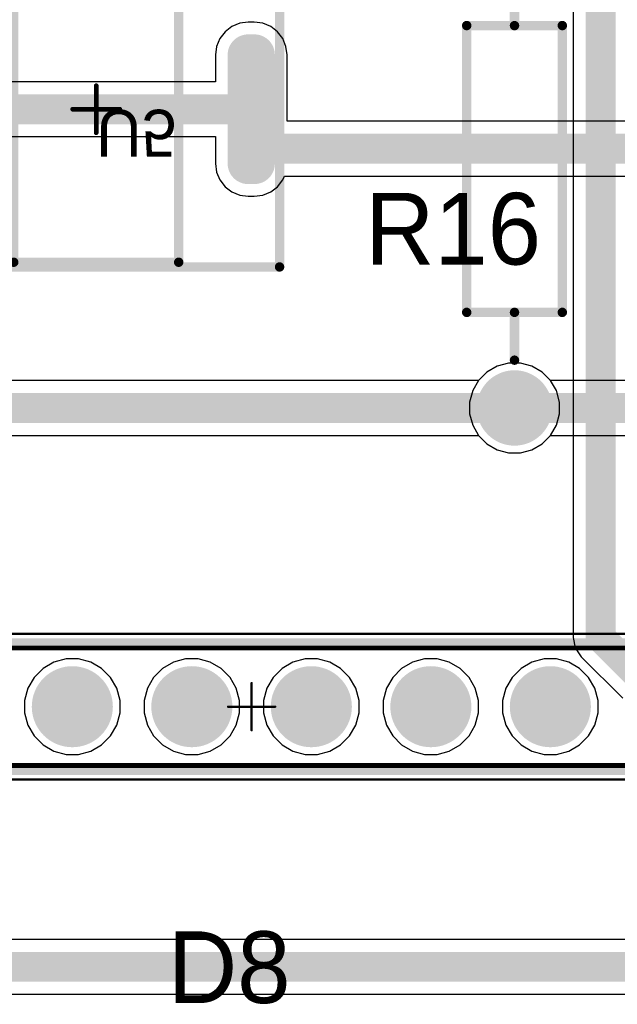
# Model space of a CAD drawing. Header units: millimetres. Extents: x 1.79 to 6.42, y 2.45 to 4.75.
# Tile 29 of 34: x 4.59 to 5.09, y 3.5 to 4.32. Entities that reach past the tile are written whole.
import ezdxf

# ---------------------------------------------------------------- set-up
doc = ezdxf.new("R2010")
doc.units = ezdxf.units.MM
doc.header["$MEASUREMENT"] = 0
for name, color, linetype in [('BottomLayer', 5, 'Continuous'), ('BottomOverlay', 54, 'Continuous'), ('BottomPaste', 16, 'Continuous'), ('BottomSolder', 6, 'Continuous'), ('Mechanical13', 56, 'Continuous'), ('Mechanical15', 56, 'Continuous'), ('Mechanical20', 56, 'Continuous'), ('Mechanical21', 56, 'Continuous'), ('Mechanical23', 56, 'Continuous'), ('Mechanical24', 56, 'Continuous'), ('MultiLayer', 9, 'Continuous'), ('PadHoleLayer', 156, 'Continuous'), ('TopLayer', 1, 'Continuous'), ('TopOverlay', 2, 'Continuous'), ('TopSolder', 216, 'Continuous')]:
    doc.layers.add(name, color=color, linetype=linetype)

# ---------------------------------------------------------------- blocks, each defined once
blk = doc.blocks.new('61301611821_1')
at = {"layer": 'BottomLayer', "const_width": 0.02992}
for points in [[(-0.16496, 0, 1), (-0.13504, 0, 1)], [(-0.06496, 0, 1), (-0.03504, 0, 1)], [(0.03504, 0, 1), (0.06496, 0, 1)], [(0.13504, 0, 1), (0.16496, 0, 1)], [(0.23504, 0, 1), (0.26496, 0, 1)]]:
    blk.add_lwpolyline(points, format="xyb", close=True, dxfattribs=at)
at = {"layer": 'BottomSolder', "const_width": 0.03392}
for points in [[(-0.16696, 0, 1), (-0.13304, 0, 1)], [(-0.06696, 0, 1), (-0.03304, 0, 1)], [(0.03304, 0, 1), (0.06696, 0, 1)], [(0.13304, 0, 1), (0.16696, 0, 1)], [(0.23304, 0, 1), (0.26696, 0, 1)]]:
    blk.add_lwpolyline(points, format="xyb", close=True, dxfattribs=at)
at = {"layer": 'Mechanical13', "const_width": 0.00394}
for points in [[(-0.80984, 0.04921), (0.80984, 0.04921)], [(-0.80984, -0.04921), (0.80984, -0.04921)]]:
    blk.add_lwpolyline(points, dxfattribs=at)
at = {"layer": 'Mechanical15', "const_width": 0.00197}
for points in [[(-0.82264, 0.06102), (0.82264, 0.06102)], [(0, -0.01969), (0, 0.01969)], [(-0.01969, 0), (0.01969, 0)], [(-0.82264, -0.06102), (0.82264, -0.06102)]]:
    blk.add_lwpolyline(points, dxfattribs=at)
at = {"layer": 'Mechanical15', "const_width": 0.000984}
for points in [[(-0.00049, 0.01969, 1), (0.00049, 0.01969, 1)], [(-0.02018, 0, 1), (-0.01919, 0, 1)], [(0.01919, 0, 1), (0.02018, 0, 1)], [(-0.00049, -0.01969, 1), (0.00049, -0.01969, 1)]]:
    blk.add_lwpolyline(points, format="xyb", close=True, dxfattribs=at)
at = {"layer": 'MultiLayer', "const_width": 0.02992}
for points in [[(-0.16496, 0, 1), (-0.13504, 0, 1)], [(-0.06496, 0, 1), (-0.03504, 0, 1)], [(0.03504, 0, 1), (0.06496, 0, 1)], [(0.13504, 0, 1), (0.16496, 0, 1)], [(0.23504, 0, 1), (0.26496, 0, 1)]]:
    blk.add_lwpolyline(points, format="xyb", close=True, dxfattribs=at)
at = {"layer": 'PadHoleLayer', "const_width": 0.02008}
for points in [[(-0.16004, 0, 1), (-0.13996, 0, 1)], [(-0.06004, 0, 1), (-0.03996, 0, 1)], [(0.03996, 0, 1), (0.06004, 0, 1)], [(0.13996, 0, 1), (0.16004, 0, 1)], [(0.23996, 0, 1), (0.26004, 0, 1)]]:
    blk.add_lwpolyline(points, format="xyb", close=True, dxfattribs=at)
at = {"layer": 'TopLayer', "const_width": 0.02992}
for points in [[(-0.16496, 0, 1), (-0.13504, 0, 1)], [(-0.06496, 0, 1), (-0.03504, 0, 1)], [(0.03504, 0, 1), (0.06496, 0, 1)], [(0.13504, 0, 1), (0.16496, 0, 1)], [(0.23504, 0, 1), (0.26496, 0, 1)]]:
    blk.add_lwpolyline(points, format="xyb", close=True, dxfattribs=at)
at = {"layer": 'TopOverlay', "const_width": 0.00787}
for points in [[(-0.81476, 0.05315), (0.81476, 0.05315)], [(-0.81476, -0.05315), (0.81476, -0.05315)]]:
    blk.add_lwpolyline(points, dxfattribs=at)
at = {"layer": 'TopSolder', "const_width": 0.03392}
for points in [[(-0.16696, 0, 1), (-0.13304, 0, 1)], [(-0.06696, 0, 1), (-0.03304, 0, 1)], [(0.03304, 0, 1), (0.06696, 0, 1)], [(0.13304, 0, 1), (0.16696, 0, 1)], [(0.23304, 0, 1), (0.26696, 0, 1)]]:
    blk.add_lwpolyline(points, format="xyb", close=True, dxfattribs=at)
blk = doc.blocks.new('AXIAL_0_4_6')
at = {"layer": 'BottomLayer', "const_width": 0.02756}
for points in [[(-0.21378, 0, 1), (-0.18622, 0, 1)], [(0.18622, 0, 1), (0.21378, 0, 1)]]:
    blk.add_lwpolyline(points, format="xyb", close=True, dxfattribs=at)
at = {"layer": 'BottomSolder', "const_width": 0.03156}
for points in [[(-0.21578, 0, 1), (-0.18422, 0, 1)], [(0.18422, 0, 1), (0.21578, 0, 1)]]:
    blk.add_lwpolyline(points, format="xyb", close=True, dxfattribs=at)
at = {"layer": 'MultiLayer', "const_width": 0.02756}
for points in [[(-0.21378, 0, 1), (-0.18622, 0, 1)], [(0.18622, 0, 1), (0.21378, 0, 1)]]:
    blk.add_lwpolyline(points, format="xyb", close=True, dxfattribs=at)
at = {"layer": 'PadHoleLayer', "const_width": 0.01673}
for points in [[(-0.20837, 0, 1), (-0.19163, 0, 1)], [(0.19163, 0, 1), (0.20837, 0, 1)]]:
    blk.add_lwpolyline(points, format="xyb", close=True, dxfattribs=at)
at = {"layer": 'TopLayer', "const_width": 0.02756}
for points in [[(-0.21378, 0, 1), (-0.18622, 0, 1)], [(0.18622, 0, 1), (0.21378, 0, 1)]]:
    blk.add_lwpolyline(points, format="xyb", close=True, dxfattribs=at)
at = {"layer": 'TopOverlay', "const_width": 0.00787}
for points in [[(-0.12, 0.04), (-0.12, -0.04)], [(-0.12, 0.04), (0.12, 0.04)], [(0.12, 0.04), (0.12, -0.04)], [(-0.16, 0), (-0.12, 0)], [(0.12, 0), (0.16, 0)], [(-0.12, -0.04), (0.12, -0.04)]]:
    blk.add_lwpolyline(points, dxfattribs=at)
at = {"layer": 'TopOverlay', "const_width": 0.00394}
for points in [[(-0.12197, 0.04, 1), (-0.11803, 0.04, 1)], [(-0.12197, 0.04, 1), (-0.11803, 0.04, 1)], [(0.11803, 0.04, 1), (0.12197, 0.04, 1)], [(0.11803, 0.04, 1), (0.12197, 0.04, 1)], [(-0.16197, 0, 1), (-0.15803, 0, 1)], [(-0.12197, 0, 1), (-0.11803, 0, 1)], [(0.11803, 0, 1), (0.12197, 0, 1)], [(0.15803, 0, 1), (0.16197, 0, 1)], [(-0.12197, -0.04, 1), (-0.11803, -0.04, 1)], [(-0.12197, -0.04, 1), (-0.11803, -0.04, 1)], [(0.11803, -0.04, 1), (0.12197, -0.04, 1)], [(0.11803, -0.04, 1), (0.12197, -0.04, 1)]]:
    blk.add_lwpolyline(points, format="xyb", close=True, dxfattribs=at)
at = {"layer": 'TopSolder', "const_width": 0.03156}
for points in [[(-0.21578, 0, 1), (-0.18422, 0, 1)], [(0.18422, 0, 1), (0.21578, 0, 1)]]:
    blk.add_lwpolyline(points, format="xyb", close=True, dxfattribs=at)
blk = doc.blocks.new('FP_AMS1117_IPC_C_B_11')
at = {"layer": 'BottomLayer'}
for points, const_width in [([(-0.14091, 0.09016, 1), (-0.12374, 0.09016, 1)], 0.01717), ([(-0.14091, 0.09016, 1), (-0.12374, 0.09016, 1)], 0.01717), ([(-0.13571, 0.09016, 1), (-0.11854, 0.09016, 1)], 0.01717), ([(-0.13571, 0.09016, 1), (-0.11854, 0.09016, 1)], 0.01717), ([(0.11855, 0.04544, 1), (0.13575, 0.04544, 1)], 0.0172), ([(0.12369, 0.04544, 1), (0.14089, 0.04544, 1)], 0.0172), ([(-0.14091, 0, 1), (-0.12374, 0, 1)], 0.01717), ([(-0.14091, 0, 1), (-0.12374, 0, 1)], 0.01717), ([(-0.13571, 0, 1), (-0.11854, 0, 1)], 0.01717), ([(-0.13571, 0, 1), (-0.11854, 0, 1)], 0.01717), ([(0.11855, -0.04544, 1), (0.13575, -0.04544, 1)], 0.0172), ([(0.12369, -0.04544, 1), (0.14089, -0.04544, 1)], 0.0172)]:
    blk.add_lwpolyline(points, format="xyb", close=True, dxfattribs=dict(at, const_width=const_width))
for points in [[(-0.13233, 0.07299), (-0.12712, 0.07299), (-0.13233, 0.10733), (-0.12712, 0.10733)], [(-0.14949, 0.09016), (-0.10995, 0.09016), (-0.14949, 0.09016), (-0.10995, 0.09016)], [(0.12715, -0.06264), (0.13229, -0.06264), (0.12715, 0.06264), (0.13229, 0.06264)], [(0.10995, -0.04544), (0.14949, -0.04544), (0.10995, 0.04544), (0.14949, 0.04544)], [(-0.13233, -0.01717), (-0.12712, -0.01717), (-0.13233, 0.01717), (-0.12712, 0.01717)], [(-0.14949, 0), (-0.10995, 0), (-0.14949, 0), (-0.10995, 0)], [(-0.14949, -0.10733), (-0.10995, -0.10733), (-0.14949, -0.07299), (-0.10995, -0.07299)]]:
    blk.add_solid(points, dxfattribs=at)
at = {"layer": 'BottomOverlay', "const_width": 0.00787}
for points in [[(-0.069, -0.12805), (-0.069, 0.12805)], [(-0.069, 0.12805), (0.069, 0.12805)], [(0.069, -0.12805), (0.069, 0.12805)], [(-0.069, -0.12805), (0.069, -0.12805)]]:
    blk.add_lwpolyline(points, dxfattribs=at)
at = {"layer": 'BottomOverlay'}
for points, const_width in [([(-0.07096, 0.12805, 1), (-0.06703, 0.12805, 1)], 0.00394), ([(-0.07096, 0.12805, 1), (-0.06703, 0.12805, 1)], 0.00394), ([(0.06703, 0.12805, 1), (0.07096, 0.12805, 1)], 0.00394), ([(0.06703, 0.12805, 1), (0.07096, 0.12805, 1)], 0.00394), ([(-0.1248, -0.1378, 1), (-0.13465, -0.1378, 1)], 0.00984), ([(-0.07096, -0.12805, 1), (-0.06703, -0.12805, 1)], 0.00394), ([(-0.07096, -0.12805, 1), (-0.06703, -0.12805, 1)], 0.00394), ([(0.06703, -0.12805, 1), (0.07096, -0.12805, 1)], 0.00394), ([(0.06703, -0.12805, 1), (0.07096, -0.12805, 1)], 0.00394), ([(-0.13711, -0.1378, 1), (-0.13219, -0.1378, 1)], 0.00492), ([(-0.12726, -0.1378, 1), (-0.12234, -0.1378, 1)], 0.00492)]:
    blk.add_lwpolyline(points, format="xyb", close=True, dxfattribs=dict(at, const_width=const_width))
at = {"layer": 'BottomPaste'}
for points, const_width in [([(-0.14091, 0.09016, 1), (-0.12374, 0.09016, 1)], 0.01717), ([(-0.14091, 0.09016, 1), (-0.12374, 0.09016, 1)], 0.01717), ([(-0.13571, 0.09016, 1), (-0.11854, 0.09016, 1)], 0.01717), ([(-0.13571, 0.09016, 1), (-0.11854, 0.09016, 1)], 0.01717), ([(0.11855, 0.04544, 1), (0.13575, 0.04544, 1)], 0.0172), ([(0.12369, 0.04544, 1), (0.14089, 0.04544, 1)], 0.0172), ([(-0.14091, 0, 1), (-0.12374, 0, 1)], 0.01717), ([(-0.14091, 0, 1), (-0.12374, 0, 1)], 0.01717), ([(-0.13571, 0, 1), (-0.11854, 0, 1)], 0.01717), ([(-0.13571, 0, 1), (-0.11854, 0, 1)], 0.01717), ([(0.11855, -0.04544, 1), (0.13575, -0.04544, 1)], 0.0172), ([(0.12369, -0.04544, 1), (0.14089, -0.04544, 1)], 0.0172)]:
    blk.add_lwpolyline(points, format="xyb", close=True, dxfattribs=dict(at, const_width=const_width))
for points in [[(-0.13233, 0.07299), (-0.12712, 0.07299), (-0.13233, 0.10733), (-0.12712, 0.10733)], [(-0.14949, 0.09016), (-0.10995, 0.09016), (-0.14949, 0.09016), (-0.10995, 0.09016)], [(0.12715, -0.06264), (0.13229, -0.06264), (0.12715, 0.06264), (0.13229, 0.06264)], [(0.10995, -0.04544), (0.14949, -0.04544), (0.10995, 0.04544), (0.14949, 0.04544)], [(-0.13233, -0.01717), (-0.12712, -0.01717), (-0.13233, 0.01717), (-0.12712, 0.01717)], [(-0.14949, 0), (-0.10995, 0), (-0.14949, 0), (-0.10995, 0)], [(-0.14949, -0.10733), (-0.10995, -0.10733), (-0.14949, -0.07299), (-0.10995, -0.07299)]]:
    blk.add_solid(points, dxfattribs=at)
at = {"layer": 'BottomSolder'}
for points, const_width in [([(-0.14091, 0.09016, 1), (-0.12374, 0.09016, 1)], 0.01717), ([(-0.14091, 0.09016, 1), (-0.12374, 0.09016, 1)], 0.01717), ([(-0.13571, 0.09016, 1), (-0.11854, 0.09016, 1)], 0.01717), ([(-0.13571, 0.09016, 1), (-0.11854, 0.09016, 1)], 0.01717), ([(0.11855, 0.04544, 1), (0.13575, 0.04544, 1)], 0.0172), ([(0.12369, 0.04544, 1), (0.14089, 0.04544, 1)], 0.0172), ([(-0.14091, 0, 1), (-0.12374, 0, 1)], 0.01717), ([(-0.14091, 0, 1), (-0.12374, 0, 1)], 0.01717), ([(-0.13571, 0, 1), (-0.11854, 0, 1)], 0.01717), ([(-0.13571, 0, 1), (-0.11854, 0, 1)], 0.01717), ([(0.11855, -0.04544, 1), (0.13575, -0.04544, 1)], 0.0172), ([(0.12369, -0.04544, 1), (0.14089, -0.04544, 1)], 0.0172)]:
    blk.add_lwpolyline(points, format="xyb", close=True, dxfattribs=dict(at, const_width=const_width))
for points in [[(-0.13233, 0.07299), (-0.12712, 0.07299), (-0.13233, 0.10733), (-0.12712, 0.10733)], [(-0.14949, 0.09016), (-0.10995, 0.09016), (-0.14949, 0.09016), (-0.10995, 0.09016)], [(0.12715, -0.06264), (0.13229, -0.06264), (0.12715, 0.06264), (0.13229, 0.06264)], [(0.10995, -0.04544), (0.14949, -0.04544), (0.10995, 0.04544), (0.14949, 0.04544)], [(-0.13233, -0.01717), (-0.12712, -0.01717), (-0.13233, 0.01717), (-0.12712, 0.01717)], [(-0.14949, 0), (-0.10995, 0), (-0.14949, 0), (-0.10995, 0)], [(-0.14949, -0.10733), (-0.10995, -0.10733), (-0.14949, -0.07299), (-0.10995, -0.07299)]]:
    blk.add_solid(points, dxfattribs=at)
at = {"layer": 'Mechanical20', "const_width": 0.00787}
for points in [[(-0.15343, -0.13199), (-0.15343, 0.13199)], [(-0.15343, 0.13199), (0.15343, 0.13199)], [(0.15343, -0.13199), (0.15343, 0.13199)], [(-0.15343, -0.13199), (0.15343, -0.13199)]]:
    blk.add_lwpolyline(points, dxfattribs=at)
at = {"layer": 'Mechanical20', "const_width": 0.00394}
for points in [[(-0.1554, 0.13199, 1), (-0.15146, 0.13199, 1)], [(-0.1554, 0.13199, 1), (-0.15146, 0.13199, 1)], [(0.15146, 0.13199, 1), (0.1554, 0.13199, 1)], [(0.15146, 0.13199, 1), (0.1554, 0.13199, 1)], [(-0.1554, -0.13199, 1), (-0.15146, -0.13199, 1)], [(-0.1554, -0.13199, 1), (-0.15146, -0.13199, 1)], [(0.15146, -0.13199, 1), (0.1554, -0.13199, 1)], [(0.15146, -0.13199, 1), (0.1554, -0.13199, 1)]]:
    blk.add_lwpolyline(points, format="xyb", close=True, dxfattribs=at)
at = {"layer": 'Mechanical21', "const_width": 0.00787}
for points in [[(-0.15343, -0.13199), (-0.15343, 0.13199)], [(-0.15343, 0.13199), (0.15343, 0.13199)], [(0.15343, -0.13199), (0.15343, 0.13199)], [(-0.15343, -0.13199), (0.15343, -0.13199)]]:
    blk.add_lwpolyline(points, dxfattribs=at)
at = {"layer": 'Mechanical21', "const_width": 0.00394}
for points in [[(-0.1554, 0.13199, 1), (-0.15146, 0.13199, 1)], [(-0.1554, 0.13199, 1), (-0.15146, 0.13199, 1)], [(0.15146, 0.13199, 1), (0.1554, 0.13199, 1)], [(0.15146, 0.13199, 1), (0.1554, 0.13199, 1)], [(-0.1554, -0.13199, 1), (-0.15146, -0.13199, 1)], [(-0.1554, -0.13199, 1), (-0.15146, -0.13199, 1)], [(0.15146, -0.13199, 1), (0.1554, -0.13199, 1)], [(0.15146, -0.13199, 1), (0.1554, -0.13199, 1)]]:
    blk.add_lwpolyline(points, format="xyb", close=True, dxfattribs=at)
at = {"layer": 'Mechanical23', "const_width": 0.00787}
for points in [[(-0.069, -0.12805), (-0.069, 0.12805)], [(-0.069, 0.12805), (0.069, 0.12805)], [(0.069, -0.12805), (0.069, 0.12805)], [(-0.069, -0.12805), (0.069, -0.12805)]]:
    blk.add_lwpolyline(points, dxfattribs=at)
at = {"layer": 'Mechanical23', "const_width": 0.00394}
for points in [[(-0.07096, 0.12805, 1), (-0.06703, 0.12805, 1)], [(-0.07096, 0.12805, 1), (-0.06703, 0.12805, 1)], [(0.06703, 0.12805, 1), (0.07096, 0.12805, 1)], [(0.06703, 0.12805, 1), (0.07096, 0.12805, 1)], [(-0.07096, -0.12805, 1), (-0.06703, -0.12805, 1)], [(-0.07096, -0.12805, 1), (-0.06703, -0.12805, 1)], [(0.06703, -0.12805, 1), (0.07096, -0.12805, 1)], [(0.06703, -0.12805, 1), (0.07096, -0.12805, 1)]]:
    blk.add_lwpolyline(points, format="xyb", close=True, dxfattribs=at)
at = {"layer": 'Mechanical24', "const_width": 0.00394}
for points in [[(0, -0.01969), (0, 0.01968)], [(-0.01969, 0), (0.01968, 0)]]:
    blk.add_lwpolyline(points, dxfattribs=at)
at = {"layer": 'Mechanical24', "const_width": 0.00197}
for points in [[(-0.00098, 0.01968, 1), (0.00098, 0.01968, 1)], [(-0.02067, 0, 1), (-0.0187, 0, 1)], [(0.0187, 0, 1), (0.02067, 0, 1)], [(-0.00098, -0.01969, 1), (0.00098, -0.01969, 1)]]:
    blk.add_lwpolyline(points, format="xyb", close=True, dxfattribs=at)
at = {"layer": 'Mechanical20', "text_generation_flag": 2}
blk.add_text('U5', height=0.03937, rotation=180, dxfattribs=at).set_placement((0, -0.00042))

msp = doc.modelspace()

# ---------------------------------------------------------------- linework, layer by layer
at = {"layer": 'BottomLayer'}
for p, q in [((4.76344, 4.3192), (4.75776, 4.31484)), ((4.77005, 4.32194), (4.76344, 4.3192)), ((4.77715, 4.32288), (4.77005, 4.32194)), ((4.78229, 4.32288), (4.77715, 4.32288)), ((4.78939, 4.32194), (4.78229, 4.32288)), ((4.79601, 4.3192), (4.78939, 4.32194)), ((4.80169, 4.31484), (4.79601, 4.3192)), ((4.75776, 4.31484), (4.7534, 4.30916)), ((4.80605, 4.30916), (4.80169, 4.31484)), ((4.75065, 4.30254), (4.74972, 4.29544)), ((4.7534, 4.30916), (4.75065, 4.30254)), ((4.80879, 4.30254), (4.80605, 4.30916)), ((4.80973, 4.29544), (4.80879, 4.30254)), ((4.74972, 4.29544), (4.74972, 4.27294)), ((4.80973, 4.24), (4.80973, 4.29544)), ((4.74972, 4.27294), (4.53761, 4.27294)), ((5.35374, 4.24), (4.80973, 4.24)), ((4.53761, 4.22706), (4.74972, 4.22706)), ((4.74972, 4.22706), (4.74972, 4.20456)), ((4.74972, 4.20456), (4.75065, 4.19746)), ((4.75065, 4.19746), (4.7534, 4.19084)), ((4.7534, 4.19084), (4.75776, 4.18516)), ((4.80169, 4.18516), (4.80605, 4.19084)), ((4.80605, 4.19084), (4.80741, 4.19412)), ((4.80741, 4.19412), (5.34423, 4.19412)), ((4.75776, 4.18516), (4.76344, 4.1808)), ((4.76344, 4.1808), (4.77005, 4.17806)), ((4.77005, 4.17806), (4.77715, 4.17712)), ((4.78229, 4.17712), (4.78939, 4.17806)), ((4.78939, 4.17806), (4.79601, 4.1808)), ((4.79601, 4.1808), (4.80169, 4.18516)), ((4.77715, 4.17712), (4.78229, 4.17712)), ((4.97694, 4.03005), (4.96995, 4.02306)), ((4.9855, 4.035), (4.97694, 4.03005)), ((4.99506, 4.03756), (4.9855, 4.035)), ((5.00494, 4.03756), (4.99506, 4.03756)), ((5.0145, 4.035), (5.00494, 4.03756)), ((5.02306, 4.03005), (5.0145, 4.035)), ((5.03005, 4.02306), (5.02306, 4.03005)), ((4.96988, 4.02294), (4.47013, 4.02294)), ((4.96995, 4.02306), (4.96988, 4.02294)), ((5.03012, 4.02294), (5.03005, 4.02306)), ((5.21988, 4.02294), (5.03012, 4.02294)), ((4.46063, 3.97706), (4.96988, 3.97706)), ((4.96988, 3.97706), (4.96995, 3.97694)), ((4.96995, 3.97694), (4.97694, 3.96995)), ((5.02306, 3.96995), (5.03005, 3.97694)), ((5.03005, 3.97694), (5.03012, 3.97706)), ((5.03012, 3.97706), (5.21988, 3.97706)), ((4.97694, 3.96995), (4.9855, 3.965)), ((4.9855, 3.965), (4.99506, 3.96244)), ((5.00494, 3.96244), (5.0145, 3.965)), ((5.0145, 3.965), (5.02306, 3.96995)), ((4.99506, 3.96244), (5.00494, 3.96244)), ((4.61459, 3.7872), (4.60549, 3.78194)), ((4.62474, 3.78992), (4.61459, 3.7872)), ((4.63526, 3.78992), (4.62474, 3.78992)), ((4.64541, 3.7872), (4.63526, 3.78992)), ((4.65451, 3.78194), (4.64541, 3.7872)), ((4.71459, 3.7872), (4.70549, 3.78194)), ((4.72474, 3.78992), (4.71459, 3.7872)), ((4.73526, 3.78992), (4.72474, 3.78992)), ((4.74541, 3.7872), (4.73526, 3.78992)), ((4.75451, 3.78194), (4.74541, 3.7872)), ((4.81459, 3.7872), (4.80549, 3.78194)), ((4.82474, 3.78992), (4.81459, 3.7872)), ((4.83526, 3.78992), (4.82474, 3.78992)), ((4.84541, 3.7872), (4.83526, 3.78992)), ((4.85451, 3.78194), (4.84541, 3.7872)), ((4.91459, 3.7872), (4.90549, 3.78194)), ((4.92474, 3.78992), (4.91459, 3.7872)), ((4.93526, 3.78992), (4.92474, 3.78992)), ((4.94541, 3.7872), (4.93526, 3.78992)), ((4.95451, 3.78194), (4.94541, 3.7872)), ((5.01459, 3.7872), (5.00549, 3.78194)), ((5.02474, 3.78992), (5.01459, 3.7872)), ((5.03526, 3.78992), (5.02474, 3.78992)), ((5.04541, 3.7872), (5.03526, 3.78992)), ((5.05451, 3.78194), (5.04541, 3.7872)), ((4.59806, 3.77451), (4.5928, 3.76541)), ((4.60549, 3.78194), (4.59806, 3.77451)), ((4.66194, 3.77451), (4.65451, 3.78194)), ((4.6672, 3.76541), (4.66194, 3.77451)), ((4.69806, 3.77451), (4.6928, 3.76541)), ((4.70549, 3.78194), (4.69806, 3.77451)), ((4.76194, 3.77451), (4.75451, 3.78194)), ((4.7672, 3.76541), (4.76194, 3.77451)), ((4.79806, 3.77451), (4.7928, 3.76541)), ((4.80549, 3.78194), (4.79806, 3.77451)), ((4.86194, 3.77451), (4.85451, 3.78194)), ((4.8672, 3.76541), (4.86194, 3.77451)), ((4.89806, 3.77451), (4.8928, 3.76541)), ((4.90549, 3.78194), (4.89806, 3.77451)), ((4.96194, 3.77451), (4.95451, 3.78194)), ((4.9672, 3.76541), (4.96194, 3.77451)), ((4.99806, 3.77451), (4.9928, 3.76541)), ((5.00549, 3.78194), (4.99806, 3.77451)), ((5.06194, 3.77451), (5.05451, 3.78194)), ((5.0672, 3.76541), (5.06194, 3.77451)), ((4.5928, 3.76541), (4.59008, 3.75526)), ((4.66992, 3.75526), (4.6672, 3.76541)), ((4.6928, 3.76541), (4.69008, 3.75526)), ((4.76992, 3.75526), (4.7672, 3.76541)), ((4.7928, 3.76541), (4.79008, 3.75526)), ((4.86992, 3.75526), (4.8672, 3.76541)), ((4.8928, 3.76541), (4.89008, 3.75526)), ((4.96992, 3.75526), (4.9672, 3.76541)), ((4.9928, 3.76541), (4.99008, 3.75526)), ((5.06992, 3.75526), (5.0672, 3.76541)), ((4.59008, 3.75526), (4.59008, 3.74474)), ((4.66992, 3.74474), (4.66992, 3.75526)), ((4.69008, 3.75526), (4.69008, 3.74474)), ((4.76992, 3.74474), (4.76992, 3.75526)), ((4.79008, 3.75526), (4.79008, 3.74474)), ((4.86992, 3.74474), (4.86992, 3.75526)), ((4.89008, 3.75526), (4.89008, 3.74474)), ((4.96992, 3.74474), (4.96992, 3.75526)), ((4.99008, 3.75526), (4.99008, 3.74474)), ((5.06992, 3.74474), (5.06992, 3.75526)), ((4.59008, 3.74474), (4.5928, 3.73459)), ((4.6672, 3.73459), (4.66992, 3.74474)), ((4.69008, 3.74474), (4.6928, 3.73459)), ((4.7672, 3.73459), (4.76992, 3.74474)), ((4.79008, 3.74474), (4.7928, 3.73459)), ((4.8672, 3.73459), (4.86992, 3.74474)), ((4.89008, 3.74474), (4.8928, 3.73459)), ((4.9672, 3.73459), (4.96992, 3.74474)), ((4.99008, 3.74474), (4.9928, 3.73459)), ((5.0672, 3.73459), (5.06992, 3.74474)), ((4.5928, 3.73459), (4.59806, 3.72549)), ((4.66194, 3.72549), (4.6672, 3.73459)), ((4.6928, 3.73459), (4.69806, 3.72549)), ((4.76194, 3.72549), (4.7672, 3.73459)), ((4.7928, 3.73459), (4.79806, 3.72549)), ((4.86194, 3.72549), (4.8672, 3.73459)), ((4.8928, 3.73459), (4.89806, 3.72549)), ((4.96194, 3.72549), (4.9672, 3.73459)), ((4.9928, 3.73459), (4.99806, 3.72549)), ((5.06194, 3.72549), (5.0672, 3.73459)), ((4.59806, 3.72549), (4.60549, 3.71806)), ((4.65451, 3.71806), (4.66194, 3.72549)), ((4.69806, 3.72549), (4.70549, 3.71806)), ((4.75451, 3.71806), (4.76194, 3.72549)), ((4.79806, 3.72549), (4.80549, 3.71806)), ((4.85451, 3.71806), (4.86194, 3.72549)), ((4.89806, 3.72549), (4.90549, 3.71806)), ((4.95451, 3.71806), (4.96194, 3.72549)), ((4.99806, 3.72549), (5.00549, 3.71806)), ((5.05451, 3.71806), (5.06194, 3.72549)), ((4.60549, 3.71806), (4.61459, 3.7128)), ((4.64541, 3.7128), (4.65451, 3.71806)), ((4.70549, 3.71806), (4.71459, 3.7128)), ((4.74541, 3.7128), (4.75451, 3.71806)), ((4.80549, 3.71806), (4.81459, 3.7128)), ((4.84541, 3.7128), (4.85451, 3.71806)), ((4.90549, 3.71806), (4.91459, 3.7128)), ((4.94541, 3.7128), (4.95451, 3.71806)), ((5.00549, 3.71806), (5.01459, 3.7128)), ((5.04541, 3.7128), (5.05451, 3.71806)), ((4.61459, 3.7128), (4.62474, 3.71008)), ((4.62474, 3.71008), (4.63526, 3.71008)), ((4.63526, 3.71008), (4.64541, 3.7128)), ((4.71459, 3.7128), (4.72474, 3.71008)), ((4.72474, 3.71008), (4.73526, 3.71008)), ((4.73526, 3.71008), (4.74541, 3.7128)), ((4.81459, 3.7128), (4.82474, 3.71008)), ((4.82474, 3.71008), (4.83526, 3.71008)), ((4.83526, 3.71008), (4.84541, 3.7128)), ((4.91459, 3.7128), (4.92474, 3.71008)), ((4.92474, 3.71008), (4.93526, 3.71008)), ((4.93526, 3.71008), (4.94541, 3.7128)), ((5.01459, 3.7128), (5.02474, 3.71008)), ((5.02474, 3.71008), (5.03526, 3.71008)), ((5.03526, 3.71008), (5.04541, 3.7128)), ((5.47278, 3.55523), (4.3742, 3.55523)), ((4.29173, 3.50935), (5.48229, 3.50935))]:
    msp.add_line(p, q, dxfattribs=at)
at = {"layer": 'BottomLayer', "const_width": 0.025}
for points in [[(4.52028, 4.25), (4.77972, 4.25)], [(4.77972, 4.22397), (4.77972, 4.25)], [(4.77972, 4.22397), (4.78664, 4.21706)], [(4.78664, 4.21706), (5.35374, 4.21706)], [(4.46063, 4), (5, 4)], [(5, 4), (5.25, 4)], [(4.28223, 3.53229), (5.48229, 3.53229)]]:
    msp.add_lwpolyline(points, dxfattribs=at)
at = {"layer": 'BottomLayer', "const_width": 0.0125}
for points in [[(4.77347, 4.25, 1), (4.78597, 4.25, 1)], [(4.77347, 4.25, 1), (4.78597, 4.25, 1)], [(4.77347, 4.22397, 1), (4.78597, 4.22397, 1)], [(4.77347, 4.22397, 1), (4.78597, 4.22397, 1)], [(4.78039, 4.21706, 1), (4.79289, 4.21706, 1)], [(4.78039, 4.21706, 1), (4.79289, 4.21706, 1)], [(4.99375, 4, 1), (5.00625, 4, 1)], [(4.99375, 4, 1), (5.00625, 4, 1)]]:
    msp.add_lwpolyline(points, format="xyb", close=True, dxfattribs=at)
at = {"layer": 'TopLayer'}
for p, q in [((5.04909, 4.38926), (5.04909, 3.80797)), ((4.97694, 4.03005), (4.96995, 4.02306)), ((4.9855, 4.035), (4.97694, 4.03005)), ((4.99506, 4.03756), (4.9855, 4.035)), ((5.00494, 4.03756), (4.99506, 4.03756)), ((5.0145, 4.035), (5.00494, 4.03756)), ((5.02306, 4.03005), (5.0145, 4.035)), ((5.03005, 4.02306), (5.02306, 4.03005)), ((4.96995, 4.02306), (4.965, 4.0145)), ((5.035, 4.0145), (5.03005, 4.02306)), ((4.965, 4.0145), (4.96244, 4.00494)), ((5.03756, 4.00494), (5.035, 4.0145)), ((4.96244, 4.00494), (4.96244, 3.99506)), ((5.03756, 3.99506), (5.03756, 4.00494)), ((4.96244, 3.99506), (4.965, 3.9855)), ((5.035, 3.9855), (5.03756, 3.99506)), ((4.965, 3.9855), (4.96995, 3.97694)), ((5.03005, 3.97694), (5.035, 3.9855)), ((4.96995, 3.97694), (4.97694, 3.96995)), ((5.02306, 3.96995), (5.03005, 3.97694)), ((4.97694, 3.96995), (4.9855, 3.965)), ((4.9855, 3.965), (4.99506, 3.96244)), ((5.00494, 3.96244), (5.0145, 3.965)), ((5.0145, 3.965), (5.02306, 3.96995)), ((4.99506, 3.96244), (5.00494, 3.96244)), ((5.04909, 3.80797), (5.05084, 3.79919)), ((5.05084, 3.79919), (5.05581, 3.79174)), ((5.05581, 3.79174), (5.09055, 3.75701)), ((4.61459, 3.7872), (4.60549, 3.78194)), ((4.62474, 3.78992), (4.61459, 3.7872)), ((4.63526, 3.78992), (4.62474, 3.78992)), ((4.64541, 3.7872), (4.63526, 3.78992)), ((4.65451, 3.78194), (4.64541, 3.7872)), ((4.71459, 3.7872), (4.70549, 3.78194)), ((4.72474, 3.78992), (4.71459, 3.7872)), ((4.73526, 3.78992), (4.72474, 3.78992)), ((4.74541, 3.7872), (4.73526, 3.78992)), ((4.75451, 3.78194), (4.74541, 3.7872)), ((4.81459, 3.7872), (4.80549, 3.78194)), ((4.82474, 3.78992), (4.81459, 3.7872)), ((4.83526, 3.78992), (4.82474, 3.78992)), ((4.84541, 3.7872), (4.83526, 3.78992)), ((4.85451, 3.78194), (4.84541, 3.7872)), ((4.91459, 3.7872), (4.90549, 3.78194)), ((4.92474, 3.78992), (4.91459, 3.7872)), ((4.93526, 3.78992), (4.92474, 3.78992)), ((4.94541, 3.7872), (4.93526, 3.78992)), ((4.95451, 3.78194), (4.94541, 3.7872)), ((5.01459, 3.7872), (5.00549, 3.78194)), ((5.02474, 3.78992), (5.01459, 3.7872)), ((5.03526, 3.78992), (5.02474, 3.78992)), ((5.04541, 3.7872), (5.03526, 3.78992)), ((5.05451, 3.78194), (5.04541, 3.7872)), ((4.59806, 3.77451), (4.5928, 3.76541)), ((4.60549, 3.78194), (4.59806, 3.77451)), ((4.66194, 3.77451), (4.65451, 3.78194)), ((4.6672, 3.76541), (4.66194, 3.77451)), ((4.69806, 3.77451), (4.6928, 3.76541)), ((4.70549, 3.78194), (4.69806, 3.77451)), ((4.76194, 3.77451), (4.75451, 3.78194)), ((4.7672, 3.76541), (4.76194, 3.77451)), ((4.79806, 3.77451), (4.7928, 3.76541)), ((4.80549, 3.78194), (4.79806, 3.77451)), ((4.86194, 3.77451), (4.85451, 3.78194)), ((4.8672, 3.76541), (4.86194, 3.77451)), ((4.89806, 3.77451), (4.8928, 3.76541)), ((4.90549, 3.78194), (4.89806, 3.77451)), ((4.96194, 3.77451), (4.95451, 3.78194)), ((4.9672, 3.76541), (4.96194, 3.77451)), ((4.99806, 3.77451), (4.9928, 3.76541)), ((5.00549, 3.78194), (4.99806, 3.77451)), ((5.06194, 3.77451), (5.05451, 3.78194)), ((5.0672, 3.76541), (5.06194, 3.77451)), ((4.5928, 3.76541), (4.59008, 3.75526)), ((4.66992, 3.75526), (4.6672, 3.76541)), ((4.6928, 3.76541), (4.69008, 3.75526)), ((4.76992, 3.75526), (4.7672, 3.76541)), ((4.7928, 3.76541), (4.79008, 3.75526)), ((4.86992, 3.75526), (4.8672, 3.76541)), ((4.8928, 3.76541), (4.89008, 3.75526)), ((4.96992, 3.75526), (4.9672, 3.76541)), ((4.9928, 3.76541), (4.99008, 3.75526)), ((5.06992, 3.75526), (5.0672, 3.76541)), ((4.59008, 3.75526), (4.59008, 3.74474)), ((4.66992, 3.74474), (4.66992, 3.75526)), ((4.69008, 3.75526), (4.69008, 3.74474)), ((4.76992, 3.74474), (4.76992, 3.75526)), ((4.79008, 3.75526), (4.79008, 3.74474)), ((4.86992, 3.74474), (4.86992, 3.75526)), ((4.89008, 3.75526), (4.89008, 3.74474)), ((4.96992, 3.74474), (4.96992, 3.75526)), ((4.99008, 3.75526), (4.99008, 3.74474)), ((5.06992, 3.74474), (5.06992, 3.75526)), ((4.59008, 3.74474), (4.5928, 3.73459)), ((4.6672, 3.73459), (4.66992, 3.74474)), ((4.69008, 3.74474), (4.6928, 3.73459)), ((4.7672, 3.73459), (4.76992, 3.74474)), ((4.79008, 3.74474), (4.7928, 3.73459)), ((4.8672, 3.73459), (4.86992, 3.74474)), ((4.89008, 3.74474), (4.8928, 3.73459)), ((4.9672, 3.73459), (4.96992, 3.74474)), ((4.99008, 3.74474), (4.9928, 3.73459)), ((5.0672, 3.73459), (5.06992, 3.74474)), ((4.5928, 3.73459), (4.59806, 3.72549)), ((4.66194, 3.72549), (4.6672, 3.73459)), ((4.6928, 3.73459), (4.69806, 3.72549)), ((4.76194, 3.72549), (4.7672, 3.73459)), ((4.7928, 3.73459), (4.79806, 3.72549)), ((4.86194, 3.72549), (4.8672, 3.73459)), ((4.8928, 3.73459), (4.89806, 3.72549)), ((4.96194, 3.72549), (4.9672, 3.73459)), ((4.9928, 3.73459), (4.99806, 3.72549)), ((5.06194, 3.72549), (5.0672, 3.73459)), ((4.59806, 3.72549), (4.60549, 3.71806)), ((4.65451, 3.71806), (4.66194, 3.72549)), ((4.69806, 3.72549), (4.70549, 3.71806)), ((4.75451, 3.71806), (4.76194, 3.72549)), ((4.79806, 3.72549), (4.80549, 3.71806)), ((4.85451, 3.71806), (4.86194, 3.72549)), ((4.89806, 3.72549), (4.90549, 3.71806)), ((4.95451, 3.71806), (4.96194, 3.72549)), ((4.99806, 3.72549), (5.00549, 3.71806)), ((5.05451, 3.71806), (5.06194, 3.72549)), ((4.60549, 3.71806), (4.61459, 3.7128)), ((4.64541, 3.7128), (4.65451, 3.71806)), ((4.70549, 3.71806), (4.71459, 3.7128)), ((4.74541, 3.7128), (4.75451, 3.71806)), ((4.80549, 3.71806), (4.81459, 3.7128)), ((4.84541, 3.7128), (4.85451, 3.71806)), ((4.90549, 3.71806), (4.91459, 3.7128)), ((4.94541, 3.7128), (4.95451, 3.71806)), ((5.00549, 3.71806), (5.01459, 3.7128)), ((5.04541, 3.7128), (5.05451, 3.71806)), ((4.61459, 3.7128), (4.62474, 3.71008)), ((4.62474, 3.71008), (4.63526, 3.71008)), ((4.63526, 3.71008), (4.64541, 3.7128)), ((4.71459, 3.7128), (4.72474, 3.71008)), ((4.72474, 3.71008), (4.73526, 3.71008)), ((4.73526, 3.71008), (4.74541, 3.7128)), ((4.81459, 3.7128), (4.82474, 3.71008)), ((4.82474, 3.71008), (4.83526, 3.71008)), ((4.83526, 3.71008), (4.84541, 3.7128)), ((4.91459, 3.7128), (4.92474, 3.71008)), ((4.92474, 3.71008), (4.93526, 3.71008)), ((4.93526, 3.71008), (4.94541, 3.7128)), ((5.01459, 3.7128), (5.02474, 3.71008)), ((5.02474, 3.71008), (5.03526, 3.71008)), ((5.03526, 3.71008), (5.04541, 3.7128))]:
    msp.add_line(p, q, dxfattribs=at)
at = {"layer": 'TopLayer', "const_width": 0.025}
for points in [[(5.07203, 3.80797), (5.07203, 4.39876)], [(5.07203, 3.80797), (5.13, 3.75)]]:
    msp.add_lwpolyline(points, dxfattribs=at)
at = {"layer": 'TopLayer', "const_width": 0.0125}
msp.add_lwpolyline([(5.06578, 3.80797, 1), (5.07828, 3.80797, 1)], format="xyb", close=True, dxfattribs=at)
msp.add_lwpolyline([(5.06578, 3.80797, 1), (5.07828, 3.80797, 1)], format="xyb", close=True, dxfattribs=at)

# ---------------------------------------------------------------- block references
at = {"rotation": 90}
msp.add_blockref('AXIAL_0_4_6', (5, 4.2), dxfattribs=at)
for name, p in [('FP_AMS1117_IPC_C_B_11', (4.65, 4.25)), ('61301611821_1', (4.78, 3.75))]:
    msp.add_blockref(name, p)

# ---------------------------------------------------------------- texts
at = {"layer": 'TopOverlay'}
for s, p in [('R16', (4.87502, 4.12001)), ('D8', (4.71, 3.502))]:
    msp.add_text(s, height=0.06, dxfattribs=at).set_placement(p)

doc.saveas('drawing.dxf')
